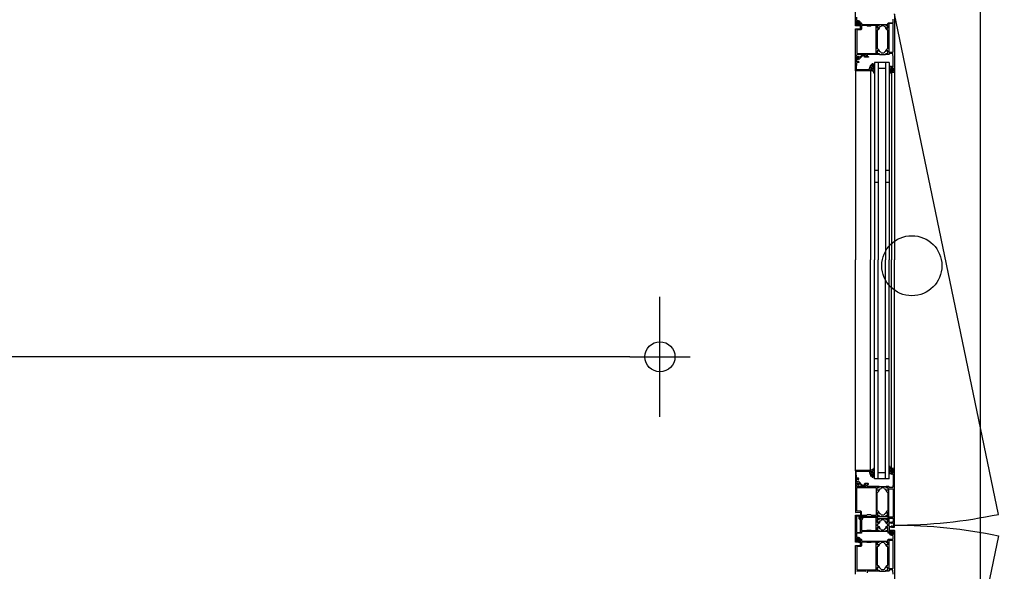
# Model space of a CAD drawing. Header units: millimetres. Extents: x -532 to 413144, y -532 to 654275.
# Tile 193 of 210: x 45735 to 47373, y 23323 to 24241. Entities that reach past the tile are written whole.
import ezdxf

# ---------------------------------------------------------------- set-up
doc = ezdxf.new("R2010")
doc.units = ezdxf.units.MM
doc.header["$LTSCALE"] = 100
for name, color, linetype in [('A--M1A--MAATVOERING--RESTO & KEUKEN', 12, 'Continuous'), ('A-0310-KOZIJN-BU', 7, 'Continuous'), ('A-0740-INRICHTING-SANITAIR', 7, 'Continuous'), ('BL313---_BUDEUR', 1, 'Continuous'), ('BL40----_AFWERKING', 1, 'Continuous')]:
    doc.layers.add(name, color=color, linetype=linetype)
doc.styles.add('PAScad_tekst', font='arial.ttf')
doc.styles.add('romans', font='romans.shx')
doc.dimstyles.new('romans', dxfattribs={"dimtxt": 1, "dimasz": 1, "dimexe": 0.5, "dimexo": 0.5, "dimgap": 1, "dimtad": 1, "dimdec": 0, "dimtxsty": 'romans', "dimblk": 'gbb_tod', "dimcen": 0, "dimse1": 1, "dimse2": 1, "dimclrd": 1, "dimclre": 1, "dimclrt": 2, "dimadec": 0, "dimazin": 0, "dimtfac": 1, "dimtdec": 0, "dimtmove": 2, "dimatfit": 2, "dimldrblk": 'gbb_tod', "dimfxl": 1, "dimarcsym": 0})

# ---------------------------------------------------------------- blocks, each defined once
blk = doc.blocks.new('gbb_tod')
at = {"color": 0}
for p, q in [((0, -2), (0, 2)), ((-1, 0), (1, 0))]:
    blk.add_line(p, q, dxfattribs=at)
blk.add_circle((0, 0), 0.5, dxfattribs=at)
blk = doc.blocks.new('*D617')
at = {"layer": 'A--M1A--MAATVOERING--RESTO & KEUKEN', "lineweight": -2, "transparency": 16777216}
blk.add_line((46750, 23680), (43690, 23680), dxfattribs=at)
at = {"layer": 'Defpoints', "color": 0, "transparency": 16777216}
for p in [(43640, 23680), (43640, 23680), (46800, 23680)]:
    blk.add_point(p, dxfattribs=at)
at = {"layer": 'A--M1A--MAATVOERING--RESTO & KEUKEN', "lineweight": -2, "transparency": 16777216, "xscale": 50, "yscale": 50, "zscale": 50, "rotation": 180}
blk.add_blockref('gbb_tod', (43640, 23680), dxfattribs=at)
at = {"layer": 'A--M1A--MAATVOERING--RESTO & KEUKEN', "lineweight": -2, "transparency": 16777216, "xscale": 50, "yscale": 50, "zscale": 50}
blk.add_blockref('gbb_tod', (46800, 23680), dxfattribs=at)
at = {"layer": 'A--M1A--MAATVOERING--RESTO & KEUKEN', "transparency": 16777216, "insert": (45220, 23806.6), "char_height": 150, "attachment_point": 5, "style": 'PAScad_tekst'}
blk.add_mtext('3160', dxfattribs=at)

msp = doc.modelspace()

# ---------------------------------------------------------------- linework, layer by layer
at = {"layer": 'A-0310-KOZIJN-BU'}
for p, q in [((47163, 23990), (47157, 23990)), ((47181, 23990), (47175, 23990)), ((47163, 23970), (47157, 23970)), ((47181, 23970), (47175, 23970)), ((47157, 23677), (47163, 23677)), ((47175, 23677), (47181, 23677)), ((47157, 23657), (47163, 23657)), ((47175, 23657), (47181, 23657))]:
    msp.add_line(p, q, dxfattribs=at)
at = {"layer": 'A-0310-KOZIJN-BU', "ltscale": 10}
for points in [[(47127, 24245.5), (47127, 24240.25), (47127.5, 24239.75), (47129.5, 24239.75), (47130, 24239.25), (47130, 24238), (47129.5, 24237.5), (47129, 24237.5), (47129, 24238.5), (47127.5, 24238.5), (47126.5, 24237.5), (47126.5, 24233.5), (47127.5, 24232.5), (47129, 24232.5), (47129, 24233.5), (47129.5, 24233.5), (47130, 24233), (47130, 24231.5), (47129.5, 24231), (47125.5, 24231), (47125, 24231.5), (47125, 24300)], [(47190, 24250.5), (47190, 24154), (47189.5, 24153), (47185.5, 24153), (47185, 24154), (47185, 24155), (47185.5, 24156), (47186, 24156), (47186, 24155), (47187.5, 24155), (47188.5, 24156), (47188.5, 24160), (47187.5, 24161), (47186, 24161), (47186, 24160), (47185.5, 24160), (47185, 24160), (47185, 24163), (47185.6875, 24164), (47186.1875, 24163), (47186.1875, 24163), (47186.6875, 24162), (47187.5, 24162), (47188, 24163), (47188, 24178), (47187.5625, 24184.5), (47186.5625, 24185), (47181.5, 24185), (47181, 24184.5), (47181, 24183.5), (47180.5, 24183), (47179, 24183), (47178.28125, 24183.5), (47178, 24183), (47176.09375, 24183), (47175.8125, 24183.5), (47175.8125, 24184.5), (47176.09375, 24185), (47178.5, 24185), (47179, 24185.5), (47179, 24185.5), (47179, 24189), (47178.28125, 24189.5), (47177.46875, 24189.5), (47175.9375, 24188.5), (47175.65625, 24188.5), (47175.5, 24189), (47175.625, 24189.5), (47175.875, 24190), (47176.1875, 24190.5), (47176.5625, 24191), (47177.03125, 24191.5), (47177.53125, 24192), (47178.09375, 24192.5), (47178.6875, 24192.5), (47179, 24193), (47179, 24223.5), (47178.6875, 24224), (47178.09375, 24224), (47177.53125, 24224.5), (47177.03125, 24225), (47176.5625, 24225.5), (47176.1875, 24226), (47175.875, 24226.5), (47175.625, 24227), (47175.5, 24227.5), (47175.65625, 24228), (47175.9375, 24228), (47177.46875, 24227), (47178.5625, 24227), (47179, 24227.5), (47179, 24231), (47178.5, 24231.5), (47176.09375, 24231.5), (47175.8125, 24232), (47175.8125, 24233), (47176.09375, 24233), (47178, 24233), (47178.71875, 24233), (47179, 24233), (47179, 24235), (47180, 24236), (47187.5, 24236), (47188, 24236.5), (47188, 24242)], [(47125, 24157), (47125, 23841.25)], [(47150, 24157), (47150, 23841.25)], [(47150.71875, 24161), (47150.46875, 24161), (47150.5625, 24161), (47151.03125, 24163), (47151.5625, 24164), (47152.0625, 24165), (47152.46875, 24167), (47152.8125, 24168), (47153.4375, 24168), (47153.96875, 24168), (47154.46875, 24168), (47154.9375, 24167), (47155.375, 24167), (47155.75, 24166), (47156.0625, 24166), (47156.34375, 24165), (47156.53125, 24165), (47156.6875, 24164), (47156.78125, 24164), (47156.8125, 24163), (47156.65625, 24162), (47156.40625, 24162), (47156, 24163), (47155.875, 24163), (47155.875, 24163), (47155.875, 24163), (47155.875, 24163), (47155.6875, 24164), (47155.4375, 24164), (47155.125, 24165), (47154.78125, 24165), (47154.34375, 24166), (47153.78125, 24166), (47153.5625, 24166), (47153.5625, 24163), (47154.65625, 24162), (47155.03125, 24162), (47156.40625, 24161), (47156.8125, 24159), (47156.6875, 24158), (47156.4375, 24158), (47156.0625, 24158), (47155.75, 24159), (47155.03125, 24160), (47153.84375, 24161), (47153.65625, 24161), (47153.5625, 24161), (47153.5625, 24158), (47155.15625, 24157), (47155.5, 24156), (47156.59375, 24155), (47156.8125, 24153), (47156.65625, 24152), (47156.3125, 24152), (47155.96875, 24152), (47155.8125, 24153), (47155, 24155), (47154.71875, 24155), (47153, 24156), (47150.625, 24156), (47150.15625, 24156), (47150.0625, 24157), (47150.46875, 24158), (47150.75, 24158), (47151.96875, 24158), (47152.25, 24159), (47152.25, 24161), (47151.96875, 24161), (47150.71875, 24161), (47150.46875, 24161), (47150.5625, 24161), (47151.03125, 24163), (47151.5625, 24164), (47152.0625, 24165)], [(47181, 24170), (47157, 24170)], [(47157, 24170), (47157, 23841.25)], [(47163, 24170), (47163, 23841.25)], [(47175, 24160), (47163, 24160)], [(47175, 24170), (47175, 23841.25)], [(47181, 24170), (47181, 23841.25)], [(47185, 24153), (47185, 23841.25)], [(47190, 24154), (47190, 23841.25)], [(47125, 23490.5), (47125, 23841.25)], [(47150, 23490.5), (47150, 23841.25)], [(47157, 23477), (47157, 23841.25)], [(47163, 23477), (47163, 23841.25)], [(47175, 23477), (47175, 23841.25)], [(47181, 23477), (47181, 23841.25)], [(47185, 23495), (47185, 23841.25)], [(47190, 23493.5), (47190, 23841.25)], [(47150.71875, 23487), (47150.46875, 23486.5), (47150.5625, 23486.5), (47151.03125, 23485), (47151.5625, 23484), (47152.0625, 23482.5), (47152.46875, 23481), (47152.8125, 23479.5), (47153.4375, 23479.5), (47153.96875, 23479.5), (47154.46875, 23480), (47154.9375, 23480.5), (47155.375, 23481), (47155.75, 23481.5), (47156.0625, 23482), (47156.34375, 23482.5), (47156.53125, 23483), (47156.6875, 23483.5), (47156.78125, 23484), (47156.8125, 23484.5), (47156.65625, 23485.5), (47156.40625, 23485.5), (47156, 23485), (47155.875, 23485), (47155.875, 23485), (47155.875, 23484.5), (47155.875, 23484.5), (47155.6875, 23484), (47155.4375, 23483.5), (47155.125, 23483), (47154.78125, 23482.5), (47154.34375, 23482), (47153.78125, 23482), (47153.5625, 23482), (47153.5625, 23484.5), (47154.6875, 23485.5), (47155.03125, 23485.5), (47156.40625, 23487), (47156.8125, 23489), (47156.6875, 23489.5), (47156.4375, 23490), (47156.0625, 23489.5), (47155.75, 23488.5), (47155.03125, 23487.5), (47153.84375, 23486.5), (47153.65625, 23487), (47153.5625, 23487), (47153.5625, 23490), (47155.15625, 23491), (47155.5, 23491.5), (47156.59375, 23493), (47156.8125, 23494.5), (47156.65625, 23495.5), (47156.3125, 23495.5), (47155.96875, 23495.5), (47155.84375, 23494.5), (47155, 23493), (47154.71875, 23493), (47153, 23492), (47150.625, 23491.5), (47150.15625, 23491.5), (47150.0625, 23491), (47150.46875, 23489.5), (47150.75, 23489.5), (47151.96875, 23489.5), (47152.25, 23489), (47152.25, 23487), (47151.96875, 23487), (47150.71875, 23487), (47150.46875, 23486.5), (47150.5625, 23486.5), (47151.03125, 23485), (47151.5625, 23484), (47152.0625, 23482.5)], [(47175, 23487), (47163, 23487)], [(47181, 23477), (47157, 23477)], [(47127.5, 23372.625), (47129, 23372.625), (47129, 23373.625), (47129.5, 23373.625), (47130, 23373.125), (47130, 23371.75), (47129.5, 23371.25), (47125.5, 23371.25), (47125, 23371.75), (47125, 23415.75), (47125.5, 23416.25), (47132.3125, 23416.25)], [(47132.1875, 23409.125), (47131.1875, 23410.125), (47131.1875, 23414.125), (47130.6875, 23414.625), (47127.3125, 23414.625), (47126.8125, 23414.125)], [(47126.8125, 23414.125), (47126.8125, 23388.375), (47127.3125, 23387.875)], [(47127.3125, 23387.875), (47133, 23387.875), (47133.5, 23388.375), (47133.5, 23408.625), (47133, 23409.125), (47132.1875, 23409.125)], [(47132.3125, 23416.25), (47132.8125, 23415.75), (47132.8125, 23411.25), (47133.3125, 23410.75)], [(47133.3125, 23410.75), (47134.8125, 23410.75), (47135.3125, 23411.25), (47135.3125, 23413.25), (47136.3125, 23414.25), (47161, 23414.25), (47161.5, 23413.75), (47161.5, 23410.75), (47162.21875, 23410.5)], [(47137.40625, 23412.625), (47136.90625, 23412.125), (47136.90625, 23410.125), (47136.15625, 23409.125), (47135.3125, 23408.625), (47135.3125, 23391.375), (47135.8125, 23390.875), (47143.59375, 23390.875), (47144.5, 23391.75), (47150.5, 23391.75), (47151.40625, 23390.875)], [(47151.40625, 23390.875), (47159.1875, 23390.875), (47159.6875, 23391.375), (47159.6875, 23412.125), (47159.1875, 23412.625), (47137.40625, 23412.625)], [(47164.40625, 23410.75), (47164.6875, 23410.4375), (47164.6875, 23409.4375), (47164.40625, 23409.125), (47162, 23409.125), (47161.5, 23408.625), (47161.5, 23404.75), (47162, 23404.25), (47162.6875, 23404.25)], [(47161.5, 23405.09375), (47161.5, 23408.625), (47162, 23409.125), (47164.40625, 23409.125)], [(47161.9375, 23404.40625), (47161.5, 23405.09375)], [(47164.90625, 23403.9375), (47163.90625, 23402.4375), (47163.21875, 23401.875), (47161.65625, 23401.09375)], [(47167.21875, 23407.0625), (47166.4375, 23406.34375), (47163.03125, 23404.40625), (47161.9375, 23404.40625)], [(47162.21875, 23410.5), (47162.5, 23410.75)], [(47162.5, 23410.75), (47164.40625, 23410.75)], [(47162.6875, 23404.25), (47165.09375, 23405.625), (47165.1875, 23405.625), (47165.21875, 23405.625), (47165.3125, 23405.5)], [(47164.40625, 23409.125), (47164.6875, 23409.4375), (47164.6875, 23410.25), (47165.1875, 23410.75), (47175.3125, 23410.75)], [(47165.3125, 23405.5), (47164.90625, 23403.9375)], [(47167.75, 23408), (47167.21875, 23407.0625)], [(47168.625, 23408.5), (47167.75, 23408)], [(47177.46875, 23404.40625), (47174.0625, 23406.34375), (47173.28125, 23407.0625), (47172.75, 23408), (47171.875, 23408.5), (47168.625, 23408.5)], [(47177.28125, 23398.125), (47178.84375, 23398.90625), (47179, 23399.25), (47179, 23400.75), (47178.84375, 23401.09375), (47177.28125, 23401.875), (47176.59375, 23402.4375), (47175.59375, 23403.9375), (47175.21875, 23405.46875), (47175.28125, 23405.625)], [(47175.3125, 23410.75), (47175.8125, 23410.25), (47175.8125, 23409.4375), (47175.8125, 23410.4375), (47176.09375, 23410.75), (47178, 23410.75), (47178.71875, 23410.5), (47179, 23410.75), (47180.3125, 23410.75), (47180.8125, 23410.25), (47180.8125, 23405.34375), (47181.3125, 23404.84375), (47184, 23404.84375), (47184.5, 23404.34375), (47184.5, 23403.84375), (47184, 23403.34375), (47181.3125, 23403.34375), (47180.8125, 23402.84375), (47180.8125, 23398.25), (47181.3125, 23397.75), (47184, 23397.75), (47184.5, 23397.25), (47184.5, 23396.75), (47184, 23396.25), (47182, 23396.25), (47181.5, 23395.75), (47181.5, 23386.75), (47181, 23386.25), (47180.1875, 23386.25), (47179.6875, 23386.75), (47179.6875, 23388.75), (47179.375, 23389.25), (47179, 23389.25), (47178.28125, 23389.5), (47178, 23389.25)], [(47175.40625, 23405.625), (47177.8125, 23404.25)], [(47177.8125, 23404.25), (47178.5, 23404.25), (47179, 23404.75), (47179, 23408.625), (47178.5, 23409.125), (47176.09375, 23409.125), (47175.8125, 23409.4375)], [(47175.8125, 23409.4375), (47176.09375, 23409.125), (47178.5, 23409.125), (47179, 23408.625), (47179, 23405.09375), (47178.28125, 23404.28125)], [(47178.28125, 23404.28125), (47177.46875, 23404.40625)], [(47135.3125, 23389.25), (47135.3125, 23386.75), (47134.8125, 23386.25), (47127.5, 23386.25), (47127, 23385.75), (47127, 23380.375), (47127.5, 23379.875), (47129.5, 23379.875), (47130, 23379.375), (47130, 23378.125), (47129.5, 23377.625), (47129, 23377.625), (47129, 23378.625), (47127.5, 23378.625), (47126.5, 23377.625)], [(47161.78125, 23389.5), (47161.5, 23389.25), (47148, 23389.25), (47147, 23389.25), (47135.3125, 23389.25)], [(47161.65625, 23401.09375), (47161.5, 23400.75), (47161.5, 23399.25), (47161.65625, 23398.90625)], [(47162, 23395.75), (47161.5, 23395.25), (47161.5, 23391.375), (47162, 23390.875), (47164.40625, 23390.875), (47162, 23390.875), (47161.5, 23391.375), (47161.5, 23394.90625)], [(47161.9375, 23395.59375), (47161.5, 23394.90625)], [(47161.65625, 23398.90625), (47163.21875, 23398.125), (47163.90625, 23397.5625)], [(47175.3125, 23389.25), (47165.1875, 23389.25), (47164.6875, 23389.75), (47164.6875, 23390.5625), (47164.40625, 23390.875), (47164.6875, 23390.5625), (47164.6875, 23389.5625), (47164.40625, 23389.25), (47162.5, 23389.25), (47161.78125, 23389.5)], [(47167.21875, 23392.9375), (47166.4375, 23393.65625), (47163.03125, 23395.59375), (47161.9375, 23395.59375)], [(47165.1875, 23394.375), (47165.09375, 23394.375), (47162.6875, 23395.75), (47162, 23395.75)], [(47163.90625, 23397.5625), (47164.90625, 23396.0625)], [(47164.90625, 23396.0625), (47165.28125, 23394.53125), (47165.28125, 23394.4375), (47165.1875, 23394.375)], [(47167.75, 23392), (47167.21875, 23392.9375)], [(47168.625, 23391.5), (47167.75, 23392)], [(47173.28125, 23392.9375), (47172.75, 23392), (47171.875, 23391.5), (47168.625, 23391.5)], [(47177.46875, 23395.59375), (47174.0625, 23393.65625), (47173.28125, 23392.9375)], [(47175.1875, 23394.5), (47175.59375, 23396.0625)], [(47175.34375, 23394.375), (47175.21875, 23394.4375), (47175.1875, 23394.5)], [(47175.3125, 23389.25), (47175.8125, 23389.75), (47175.8125, 23390.5625), (47176.09375, 23390.875), (47178.5, 23390.875), (47179, 23391.375), (47179, 23394.90625), (47178.28125, 23395.71875)], [(47175.8125, 23389.5625), (47175.8125, 23390.5625), (47176.09375, 23390.875), (47178.5, 23390.875), (47179, 23391.375), (47179, 23395.25), (47178.5, 23395.75), (47177.8125, 23395.75), (47175.40625, 23394.375)], [(47188, 23318.5), (47187.5625, 23324.5), (47186.5625, 23325.5), (47181.5, 23325.5), (47181, 23325), (47181, 23324), (47180.5, 23323.5), (47179, 23323.5), (47178.28125, 23323.5), (47178, 23323.5), (47176.09375, 23323.5), (47175.8125, 23323.5), (47175.8125, 23325), (47176.09375, 23325), (47178.5, 23325), (47179, 23325.5), (47179, 23325.5), (47179, 23329), (47178.28125, 23330), (47177.46875, 23330), (47175.9375, 23329), (47175.65625, 23329), (47175.5, 23329), (47175.625, 23330), (47175.875, 23330.5), (47176.1875, 23331), (47176.59375, 23331.5), (47177.03125, 23332), (47177.53125, 23332.5), (47178.09375, 23332.5), (47178.6875, 23333), (47179, 23333.5), (47179, 23363.5), (47178.6875, 23364), (47178.09375, 23364.25), (47177.53125, 23364.5), (47177.03125, 23365), (47176.59375, 23365.5), (47176.1875, 23366), (47175.875, 23366.5), (47175.625, 23367), (47175.5, 23367.75), (47175.65625, 23368), (47175.9375, 23368), (47177.46875, 23367), (47178.5625, 23367), (47179, 23367.75), (47179, 23371.25), (47178.5, 23371.75), (47176.09375, 23371.75), (47175.8125, 23372), (47175.8125, 23373), (47176.09375, 23373.25), (47178, 23373.25), (47178.71875, 23373.125), (47179, 23373.25), (47179, 23375.25), (47180, 23376.25), (47187.5, 23376.25), (47188, 23376.75), (47188, 23382.25), (47187.5, 23382.75), (47185.5, 23382.75), (47185, 23383.25), (47185, 23384.5), (47185.5, 23385), (47186, 23385), (47186, 23384), (47187.5, 23384), (47188.5, 23385), (47188.5, 23389), (47187.5, 23390), (47186, 23390), (47186, 23389), (47185.5, 23389), (47185, 23389.5), (47185, 23390.75), (47185.5, 23391.25), (47189.5, 23391.25), (47190, 23390.75), (47190, 23294)], [(47175.59375, 23396.0625), (47176.59375, 23397.5625), (47177.28125, 23398.125)], [(47178, 23389.25), (47176.09375, 23389.25), (47175.8125, 23389.5625)], [(47178.28125, 23395.71875), (47177.46875, 23395.59375)], [(47125, 23318.5), (47125, 23365.75), (47125.5, 23366.25), (47133, 23366.25), (47133.5, 23366.75), (47133.5, 23375.75), (47134, 23376.25), (47134.8125, 23376.25), (47135.3125, 23375.75), (47135.3125, 23373.25), (47147, 23373.25), (47148, 23373.25), (47161.5, 23373.25), (47162.21875, 23373.125), (47162.5, 23373.25), (47164.40625, 23373.25), (47164.6875, 23373), (47164.6875, 23372), (47164.40625, 23371.75), (47162, 23371.75), (47161.5, 23371.25), (47161.5, 23371.25), (47161.5, 23367.75), (47162.21875, 23367), (47163.03125, 23367), (47164.5625, 23368), (47164.84375, 23368), (47165, 23367.75), (47164.875, 23367), (47164.625, 23366.5), (47164.3125, 23366), (47163.9375, 23365.5), (47163.46875, 23365), (47162.96875, 23364.5), (47162.40625, 23364.25), (47161.8125, 23364), (47161.5, 23363.5), (47161.5, 23333.5), (47161.8125, 23333), (47162.40625, 23332.5), (47162.96875, 23332.5), (47163.46875, 23332), (47163.9375, 23331.5), (47164.3125, 23331), (47164.625, 23330.5), (47164.875, 23330), (47165, 23329), (47164.84375, 23329), (47164.5625, 23329), (47163.03125, 23330), (47161.9375, 23330), (47161.5, 23329), (47161.5, 23325.5), (47162, 23325), (47164.40625, 23325), (47164.6875, 23325), (47164.6875, 23323.5), (47164.40625, 23323.5), (47162.5, 23323.5), (47161.78125, 23323.5), (47161.5, 23323.5), (47145.1875, 23323.5), (47144.6875, 23323.5), (47144.6875, 23320.5)], [(47126.5, 23377.625), (47126.5, 23373.625), (47127.5, 23372.625)], [(47143, 23322.5), (47142, 23323.5), (47135, 23323.5), (47134, 23323.5), (47128, 23323.5), (47127, 23322.5)]]:
    msp.add_lwpolyline(points, dxfattribs=at)
for points in [[(47130, 24239), (47130, 24237.25), (47129.9375, 24237.25), (47129.8125, 24237.25), (47128.875, 24237.25), (47128.375, 24237.5), (47127.625, 24237), (47127.53125, 24237), (47127.53125, 24234), (47127.625, 24234), (47128.34375, 24233.5), (47128.59375, 24233.5), (47128.84375, 24234), (47129.8125, 24234), (47129.96875, 24234), (47130, 24233.5), (47130, 24231.5), (47130.09375, 24231.5), (47130.21875, 24231.5), (47131.21875, 24231.5), (47132.3125, 24231.5), (47132.6875, 24232.5), (47132.96875, 24233), (47133.1875, 24233.5), (47133.3125, 24234), (47133.375, 24235), (47133.34375, 24235.5), (47133.21875, 24236.25), (47133.03125, 24236.75), (47132.78125, 24237.5), (47132.4375, 24238), (47132.03125, 24238.75), (47131.5, 24238.75), (47131.375, 24238.75), (47131.375, 24238.25), (47131.75, 24237.75), (47132.0625, 24237), (47132.28125, 24236.5), (47132.4375, 24236), (47132.53125, 24235.5), (47132.5625, 24235), (47132.53125, 24234.5), (47132.40625, 24234), (47132.21875, 24233), (47131.96875, 24232.5), (47131.5625, 24232), (47131.375, 24232), (47131.125, 24232.5), (47131.25, 24233.5), (47130.5, 24238.5)], [(47161.5, 24183), (47145.1875, 24183), (47144.6875, 24182.5), (47144.6875, 24180.5), (47145.1875, 24180), (47146.1875, 24180), (47146.6875, 24179.5), (47146.6875, 24179), (47146.1875, 24178.5), (47140.5, 24178.5), (47139.5, 24179.5), (47139.5, 24180), (47142, 24180), (47143, 24181), (47143, 24182), (47142, 24183), (47135, 24183), (47134, 24183), (47128, 24183), (47127, 24182), (47127, 24181), (47128, 24180), (47129.5, 24180), (47129.5, 24179.5), (47128.40625, 24178), (47125, 24178), (47125, 24225.5), (47125.5, 24226), (47133, 24226), (47133.5, 24226.5), (47133.5, 24235.5), (47134, 24236), (47134.8125, 24236), (47135.3125, 24235.5), (47135.3125, 24233), (47147, 24233), (47148, 24233), (47161.5, 24233), (47162.21875, 24233), (47162.5, 24233), (47164.40625, 24233), (47164.6875, 24233), (47164.6875, 24232), (47164.40625, 24231.5), (47162, 24231.5), (47161.5, 24231), (47161.5, 24231), (47161.5, 24227.5), (47162.21875, 24227), (47163.03125, 24227), (47164.5625, 24228), (47164.84375, 24228), (47165, 24227.5), (47164.875, 24227), (47164.625, 24226.5), (47164.3125, 24226), (47163.90625, 24225.5), (47163.46875, 24225), (47162.96875, 24224.5), (47162.40625, 24224), (47161.8125, 24224), (47161.5, 24223.5), (47161.5, 24193), (47161.8125, 24192.5), (47162.40625, 24192.5), (47162.96875, 24192), (47163.46875, 24191.5), (47163.90625, 24191), (47164.3125, 24190.5), (47164.625, 24190), (47164.875, 24189.5), (47165, 24189), (47164.84375, 24188.5), (47164.5625, 24188.5), (47163.03125, 24189.5), (47161.9375, 24189.5), (47161.5, 24189), (47161.5, 24185.5), (47162, 24185), (47164.40625, 24185), (47164.6875, 24184.5), (47164.6875, 24183.5), (47164.40625, 24183), (47162.5, 24183), (47161.78125, 24183.5)], [(47159.6875, 24185.5), (47159.6875, 24231), (47159.1875, 24231.5), (47151.1875, 24231.5), (47150.5, 24230.5), (47144.5, 24230.5), (47143.8125, 24231.5), (47135.8125, 24231.5), (47135.3125, 24231), (47135.3125, 24225.5), (47134.3125, 24224.5), (47127.6875, 24224.5), (47127.1875, 24224), (47127.1875, 24185.5), (47127.6875, 24185), (47159.1875, 24185)], [(47128.21875, 24236), (47128.71875, 24236.25), (47129.6875, 24236), (47130, 24235.5), (47129.875, 24235), (47129.53125, 24234.5), (47128.71875, 24234.5), (47128.21875, 24235)], [(47175.3125, 24233), (47175.8125, 24232.5), (47175.8125, 24232), (47176.09375, 24231.5), (47178.5, 24231.5), (47179, 24231), (47179, 24227.5), (47178.28125, 24227), (47177.46875, 24227), (47174.0625, 24229), (47173.28125, 24229.5), (47172.75, 24230.5), (47171.875, 24231), (47168.625, 24231), (47167.75, 24230.5), (47167.21875, 24229.5), (47166.4375, 24229), (47163.03125, 24227), (47161.9375, 24227), (47161.5, 24227.5), (47161.5, 24231), (47162, 24231.5), (47164.40625, 24231.5), (47164.6875, 24232), (47164.6875, 24232.5), (47165.1875, 24233)], [(47188, 24234), (47187.5, 24234.5), (47181.3125, 24234.5), (47180.8125, 24234), (47180.8125, 24187.5), (47181.3125, 24187), (47187.5, 24187), (47188, 24187.5)], [(47175.3125, 24183), (47175.8125, 24183.5), (47175.8125, 24184.5), (47176.09375, 24185), (47178.5, 24185), (47179, 24185.5), (47179, 24189), (47178.28125, 24189.5), (47177.46875, 24189.5), (47174.0625, 24187.5), (47173.28125, 24187), (47172.75, 24186), (47171.875, 24185.5), (47168.625, 24185.5), (47167.75, 24186), (47167.21875, 24187), (47166.4375, 24187.5), (47163.03125, 24189.5), (47161.9375, 24189.5), (47161.5, 24189), (47161.5, 24185.5), (47162, 24185), (47164.40625, 24185), (47164.6875, 24184.5), (47164.6875, 24183.5), (47165.1875, 24183)], [(47125, 24173), (47125, 24177.5), (47126, 24177.5), (47126, 24177.5), (47126.375, 24177), (47129, 24176.5), (47130, 24176.5), (47130.25, 24177.5), (47130, 24180.5), (47130.125, 24180.5), (47131.03125, 24180.5), (47131.53125, 24180), (47131.625, 24178.5), (47131.96875, 24178.5), (47132.46875, 24178.5), (47135.46875, 24181.5), (47135.5, 24181.5), (47135.03125, 24182), (47135.125, 24182), (47138.40625, 24182), (47139.1875, 24182), (47140.21875, 24182), (47140.40625, 24182), (47140.5, 24181.5), (47140.40625, 24181.5), (47140.21875, 24181.5), (47138.28125, 24181.5), (47137.78125, 24181.5), (47137.28125, 24181), (47136.875, 24181), (47136.5, 24180.5), (47131.03125, 24175), (47129.5625, 24174.5), (47127.625, 24175.5), (47127.125, 24175), (47127, 24175), (47127, 24171), (47127.5, 24171), (47129.90625, 24171), (47129.90625, 24172), (47130.53125, 24171), (47131, 24170), (47130.3125, 24170), (47127.46875, 24170), (47126.96875, 24169), (47126.5625, 24160), (47126.96875, 24158), (47128.0625, 24158), (47148, 24158), (47148.5, 24158), (47148.5, 24160), (47148.53125, 24160), (47150.71875, 24166), (47151.5, 24166), (47152, 24166), (47151.96875, 24166), (47150.28125, 24161), (47150.25, 24161), (47150.75, 24160), (47151.5, 24160), (47152, 24160), (47152, 24159), (47151.5, 24158), (47150.5, 24158), (47150, 24158), (47150, 24157), (47149.5, 24156), (47125.5, 24156), (47125, 24157)], [(47184.15625, 24153), (47185.1875, 24153), (47185.59375, 24153), (47184.6875, 24153), (47184.6875, 24155), (47184.21875, 24155), (47184.21875, 24156), (47184.6875, 24156), (47186, 24156), (47186.3125, 24156), (47186.3125, 24156), (47186.53125, 24155), (47186.8125, 24156), (47187.84375, 24157), (47188, 24157), (47188, 24159), (47187.84375, 24159), (47186.8125, 24160), (47186.625, 24160), (47186.375, 24160), (47186.21875, 24159), (47186, 24159), (47184.6875, 24159), (47184.21875, 24160), (47184.21875, 24160), (47184.6875, 24160), (47184.6875, 24162), (47184.40625, 24163), (47182.40625, 24163), (47181.40625, 24162), (47181.1875, 24162), (47181.40625, 24161), (47182.1875, 24161), (47182.40625, 24161), (47182.1875, 24160), (47181.40625, 24160), (47181.1875, 24160), (47181.40625, 24159), (47182.1875, 24159), (47182.40625, 24159), (47182.1875, 24158), (47181.40625, 24158), (47181.1875, 24158), (47181.40625, 24157), (47182.1875, 24157), (47182.40625, 24157), (47182.1875, 24156), (47181.40625, 24156), (47181.1875, 24156), (47181.46875, 24155), (47182.3125, 24155), (47182.8125, 24155), (47181.6875, 24154), (47181.1875, 24152), (47181.1875, 24150), (47181.625, 24149), (47181.84375, 24149), (47182.0625, 24150), (47182.15625, 24151), (47182.28125, 24151), (47183.65625, 24153)], [(47183.90625, 24158), (47184.40625, 24159), (47186.3125, 24159), (47186.8125, 24158), (47186.8125, 24157), (47186.3125, 24157), (47184.40625, 24157), (47183.90625, 24157)], [(47125, 23474), (47125, 23469.5), (47126, 23469.5), (47126, 23469.5), (47126.375, 23470.5), (47129, 23470.5), (47130, 23470.5), (47130.25, 23470), (47130, 23467), (47130.125, 23467), (47131.03125, 23467), (47131.53125, 23467.5), (47131.625, 23468.5), (47131.96875, 23469), (47132.46875, 23469), (47135.46875, 23466), (47135.5, 23465.5), (47135.03125, 23465), (47135.125, 23465), (47138.40625, 23465), (47139.1875, 23465.5), (47140.21875, 23465.5), (47140.4375, 23465.5), (47140.5, 23465.5), (47140.4375, 23466), (47140.21875, 23466), (47138.28125, 23466), (47137.78125, 23466), (47137.28125, 23466), (47136.875, 23466.5), (47136.5, 23466.5), (47131.03125, 23472.5), (47129.5625, 23473), (47127.625, 23472), (47127.125, 23472.5), (47127, 23472.5), (47127, 23476), (47127.5, 23476.5), (47129.90625, 23476.5), (47129.90625, 23476), (47130.53125, 23476.5), (47131, 23477), (47130.3125, 23478), (47127.46875, 23478), (47126.96875, 23478.5), (47126.5625, 23488), (47126.96875, 23489.5), (47128.0625, 23489.5), (47148, 23489.5), (47148.5, 23489), (47148.5, 23487.5), (47148.53125, 23487.5), (47150.71875, 23481.5), (47151.5, 23481), (47152, 23481.5), (47151.96875, 23482), (47150.28125, 23486.5), (47150.25, 23487), (47150.75, 23487), (47151.5, 23487), (47152, 23487.5), (47152, 23488.5), (47151.5, 23489), (47150.5, 23489), (47150, 23489.5), (47150, 23490.5), (47149.5, 23491), (47125.5, 23491), (47125, 23490.5)], [(47178.71875, 23414.4375), (47179, 23414.25), (47179, 23412.25), (47180, 23411.25), (47187.5, 23411.25), (47188, 23410.75), (47188, 23405.34375), (47187.5, 23404.84375), (47185.5, 23404.84375), (47185, 23404.34375), (47185, 23403.0625), (47185.5, 23402.5625), (47186, 23402.5625), (47186, 23403.5625), (47187.5, 23403.5625), (47188.5, 23402.5625), (47188.5, 23398.5625), (47187.5, 23397.5625), (47186, 23397.5625), (47186, 23398.5625), (47185.5, 23398.5625), (47185, 23398.0625), (47185, 23396.75), (47185.5, 23396.25), (47189.5, 23396.25), (47190, 23396.75), (47190, 23494), (47189.5, 23494.5), (47185.5, 23494), (47185, 23493.5), (47185, 23492.5), (47185.5, 23492), (47186, 23492), (47186, 23493), (47187.5, 23493), (47188.5, 23492), (47188.5, 23488), (47187.5, 23487), (47186, 23487), (47186, 23488), (47185.5, 23488), (47185, 23487.5), (47185, 23484.5), (47185.6875, 23484), (47186.1875, 23484.5), (47186.1875, 23485), (47186.6875, 23485.5), (47187.5, 23485.5), (47188, 23485), (47188, 23469), (47187.5625, 23463), (47186.5625, 23462.25), (47181.5, 23462.25), (47181, 23462.75), (47181, 23463.75), (47180.5, 23464), (47179, 23464), (47178.28125, 23464), (47178, 23464), (47176.09375, 23464), (47175.8125, 23463.75), (47175.8125, 23462.75), (47176.09375, 23462.5), (47178.5, 23462.5), (47179, 23462), (47179, 23462), (47179, 23458.5), (47178.28125, 23457.75), (47177.46875, 23457.75), (47175.9375, 23458.75), (47175.65625, 23458.75), (47175.5, 23458.5), (47175.625, 23457.75), (47175.875, 23457.25), (47176.1875, 23456.75), (47176.59375, 23456.25), (47177.03125, 23455.75), (47177.53125, 23455.25), (47178.09375, 23455), (47178.6875, 23454.75), (47179, 23454.25), (47179, 23424), (47178.6875, 23423.625), (47178.09375, 23423.375), (47177.53125, 23423), (47177.03125, 23422.625), (47176.59375, 23422.125), (47176.1875, 23421.625), (47175.875, 23421), (47175.625, 23420.5), (47175.5, 23419.875), (47175.65625, 23419.625), (47175.9375, 23419.625), (47177.46875, 23420.5), (47178.5625, 23420.5), (47179, 23419.875), (47179, 23416.25), (47178.5, 23415.8125), (47176.09375, 23415.8125), (47175.8125, 23415.5), (47175.8125, 23414.5), (47176.09375, 23414.25), (47178, 23414.25)], [(47184.15625, 23495), (47185.1875, 23495), (47185.59375, 23494.5), (47184.6875, 23494.5), (47184.6875, 23492.5), (47184.21875, 23492.5), (47184.21875, 23492), (47184.6875, 23491.5), (47186, 23491.5), (47186.3125, 23492), (47186.3125, 23492), (47186.53125, 23492.5), (47186.8125, 23492), (47187.84375, 23491), (47188, 23491), (47188, 23489), (47187.84375, 23489), (47186.8125, 23488), (47186.625, 23487.5), (47186.375, 23488), (47186.21875, 23488.5), (47186, 23488.5), (47184.6875, 23488.5), (47184.21875, 23488), (47184.21875, 23487.5), (47184.6875, 23487.5), (47184.6875, 23485.5), (47184.40625, 23485), (47182.40625, 23485), (47181.40625, 23485.5), (47181.1875, 23486), (47181.40625, 23486.5), (47182.1875, 23486.5), (47182.40625, 23487), (47182.1875, 23487.5), (47181.40625, 23487.5), (47181.1875, 23488), (47181.40625, 23488.5), (47182.1875, 23488.5), (47182.40625, 23489), (47182.1875, 23489.5), (47181.40625, 23489.5), (47181.1875, 23490), (47181.40625, 23490.5), (47182.1875, 23490.5), (47182.40625, 23491), (47182.1875, 23491.5), (47181.40625, 23491.5), (47181.1875, 23492), (47181.46875, 23492.5), (47182.3125, 23492.5), (47182.8125, 23493), (47181.6875, 23494), (47181.1875, 23495.5), (47181.1875, 23498), (47181.625, 23498.5), (47181.84375, 23498.5), (47182.0625, 23498), (47182.15625, 23497), (47182.28125, 23496.5), (47183.65625, 23495)], [(47183.90625, 23489.5), (47184.40625, 23489), (47186.3125, 23489), (47186.8125, 23489.5), (47186.8125, 23490.5), (47186.3125, 23491), (47184.40625, 23491), (47183.90625, 23490.5)], [(47161.5, 23464), (47145.1875, 23464), (47144.6875, 23464.5), (47144.6875, 23467), (47145.1875, 23467.5), (47146.1875, 23467.5), (47146.6875, 23468), (47146.6875, 23468.5), (47146.1875, 23469), (47140.5, 23469), (47139.5, 23468), (47139.5, 23467.5), (47142, 23467.5), (47143, 23466.5), (47143, 23465), (47142, 23464), (47135, 23464), (47134, 23464), (47128, 23464), (47127, 23465), (47127, 23466.5), (47128, 23467.5), (47129.5, 23467.5), (47129.5, 23468), (47128.40625, 23469), (47125, 23469), (47125, 23421.625), (47125.5, 23421.125), (47133, 23421.25), (47133.5, 23420.75), (47133.5, 23411.75), (47134, 23411.25), (47134.8125, 23411.25), (47135.3125, 23411.75), (47135.3125, 23414.25), (47147, 23414.25), (47148, 23414.25), (47161.5, 23414.25), (47162.21875, 23414.4375), (47162.5, 23414.25), (47164.40625, 23414.25), (47164.6875, 23414.5), (47164.6875, 23415.5), (47164.40625, 23415.8125), (47162, 23415.8125), (47161.5, 23416.25), (47161.5, 23416.25), (47161.5, 23419.875), (47162.21875, 23420.625), (47163.03125, 23420.5), (47164.5625, 23419.625), (47164.84375, 23419.625), (47165, 23419.875), (47164.875, 23420.5), (47164.625, 23421), (47164.3125, 23421.625), (47163.9375, 23422.125), (47163.46875, 23422.625), (47162.96875, 23423), (47162.40625, 23423.375), (47161.8125, 23423.625), (47161.5, 23424), (47161.5, 23454.25), (47161.8125, 23454.75), (47162.40625, 23455), (47162.96875, 23455.25), (47163.46875, 23455.75), (47163.9375, 23456.25), (47164.3125, 23456.75), (47164.625, 23457.25), (47164.875, 23457.75), (47165, 23458.5), (47164.84375, 23458.75), (47164.5625, 23458.75), (47163.03125, 23457.75), (47161.9375, 23457.75), (47161.5, 23458.5), (47161.5, 23462), (47162, 23462.5), (47164.40625, 23462.5), (47164.6875, 23462.75), (47164.6875, 23463.75), (47164.40625, 23464), (47162.5, 23464), (47161.78125, 23464)], [(47159.6875, 23461.75), (47159.6875, 23416.5), (47159.1875, 23416), (47151.1875, 23416), (47150.5, 23416.75), (47144.5, 23416.75), (47143.8125, 23416), (47135.8125, 23416), (47135.3125, 23416.5), (47135.3125, 23422), (47134.3125, 23423), (47127.6875, 23423), (47127.1875, 23423.5), (47127.1875, 23461.75), (47127.6875, 23462.25), (47159.1875, 23462.25)], [(47175.3125, 23464), (47175.8125, 23463.75), (47175.8125, 23462.75), (47176.09375, 23462.5), (47178.5, 23462.5), (47179, 23462), (47179, 23458.5), (47178.28125, 23457.75), (47177.46875, 23457.75), (47174.0625, 23459.75), (47173.28125, 23460.5), (47172.75, 23461.5), (47171.875, 23462), (47168.625, 23462), (47167.75, 23461.5), (47167.21875, 23460.5), (47166.4375, 23459.75), (47163.03125, 23457.75), (47161.9375, 23457.75), (47161.5, 23458.5), (47161.5, 23462), (47162, 23462.5), (47164.40625, 23462.5), (47164.6875, 23462.75), (47164.6875, 23463.75), (47165.1875, 23464)], [(47188, 23413.5), (47187.5, 23413), (47181.3125, 23413), (47180.8125, 23413.5), (47180.8125, 23459.75), (47181.3125, 23460.25), (47187.5, 23460.25), (47188, 23459.75)], [(47175.3125, 23414.25), (47175.8125, 23414.75), (47175.8125, 23415.5), (47176.09375, 23415.8125), (47178.5, 23415.8125), (47179, 23416.25), (47179, 23419.875), (47178.28125, 23420.625), (47177.46875, 23420.5), (47174.0625, 23418.625), (47173.28125, 23417.875), (47172.75, 23416.875), (47171.875, 23416.375), (47168.625, 23416.375), (47167.75, 23416.875), (47167.21875, 23417.875), (47166.4375, 23418.625), (47163.03125, 23420.5), (47161.9375, 23420.5), (47161.5, 23419.875), (47161.5, 23416.25), (47162, 23415.8125), (47164.40625, 23415.8125), (47164.6875, 23415.5), (47164.6875, 23414.75), (47165.1875, 23414.25)], [(47185, 23383.5), (47185, 23385.0625), (47185.0625, 23385.25), (47185.1875, 23385.25), (47186.125, 23385.25), (47186.625, 23384.9375), (47187.375, 23385.3125), (47187.46875, 23385.4375), (47187.46875, 23388.5), (47187.375, 23388.625), (47186.65625, 23389.0625), (47186.40625, 23389.0625), (47186.15625, 23388.6875), (47185.1875, 23388.6875), (47185.03125, 23388.75), (47185, 23388.875), (47185, 23391), (47184.90625, 23391.1875), (47184.78125, 23391.1875), (47183.78125, 23391.1875), (47182.6875, 23390.8125), (47182.3125, 23390.25), (47182.03125, 23389.625), (47181.8125, 23388.9375), (47181.6875, 23388.25), (47181.625, 23387.5625), (47181.65625, 23386.875), (47181.78125, 23386.25), (47181.96875, 23385.5625), (47182.21875, 23384.9375), (47182.5625, 23384.3125), (47182.96875, 23383.75), (47183.5, 23383.625), (47183.625, 23383.75), (47183.625, 23384.25), (47183.25, 23384.75), (47182.9375, 23385.25), (47182.71875, 23385.8125), (47182.5625, 23386.375), (47182.46875, 23387), (47182.4375, 23387.5625), (47182.46875, 23388.1875), (47182.59375, 23388.75), (47182.78125, 23389.3125), (47183.03125, 23389.875), (47183.4375, 23390.3125), (47183.625, 23390.25), (47183.875, 23389.875), (47183.75, 23388.875), (47184.5, 23383.875)], [(47186.78125, 23386.5625), (47186.28125, 23386.0625), (47185.3125, 23386.4375), (47185, 23387.25), (47185.125, 23387.75), (47185.46875, 23387.875), (47186.28125, 23387.875), (47186.78125, 23387.375)], [(47159.6875, 23326), (47159.6875, 23371), (47159.1875, 23371.5), (47151.1875, 23371.5), (47150.5, 23370.75), (47144.5, 23370.75), (47143.8125, 23371.5), (47135.8125, 23371.5), (47135.3125, 23371), (47135.3125, 23365.5), (47134.3125, 23364.5), (47127.6875, 23364.5), (47127.1875, 23364), (47127.1875, 23326), (47127.6875, 23325.5), (47159.1875, 23325.5)], [(47130, 23379.125), (47130, 23377.5), (47129.9375, 23377.375), (47129.8125, 23377.375), (47128.875, 23377.375), (47128.375, 23377.625), (47127.625, 23377.25), (47127.53125, 23377.125), (47127.53125, 23374.125), (47127.625, 23374), (47128.34375, 23373.5), (47128.59375, 23373.5), (47128.84375, 23373.875), (47129.8125, 23373.875), (47129.96875, 23373.875), (47130, 23373.75), (47130, 23371.625), (47130.09375, 23371.375), (47130.21875, 23371.375), (47131.21875, 23371.375), (47132.3125, 23371.75), (47132.6875, 23372.375), (47132.96875, 23373), (47133.1875, 23373.625), (47133.3125, 23374.25), (47133.375, 23375), (47133.34375, 23375.75), (47133.21875, 23376.375), (47133.03125, 23377), (47132.78125, 23377.625), (47132.4375, 23378.25), (47132.03125, 23378.875), (47131.5, 23379), (47131.375, 23378.875), (47131.375, 23378.375), (47131.75, 23377.875), (47132.0625, 23377.25), (47132.28125, 23376.75), (47132.4375, 23376.25), (47132.53125, 23375.625), (47132.5625, 23375), (47132.53125, 23374.375), (47132.40625, 23373.875), (47132.21875, 23373.25), (47131.96875, 23372.75), (47131.5625, 23372.25), (47131.375, 23372.25), (47131.125, 23372.75), (47131.25, 23373.75), (47130.5, 23378.75)], [(47128.21875, 23376), (47128.71875, 23376.5), (47129.6875, 23376.125), (47130, 23375.375), (47129.875, 23374.875), (47129.53125, 23374.75), (47128.71875, 23374.75), (47128.21875, 23375.25)], [(47175.3125, 23373.25), (47175.8125, 23372.75), (47175.8125, 23372), (47176.09375, 23371.75), (47178.5, 23371.75), (47179, 23371.25), (47179, 23367.75), (47178.28125, 23367), (47177.46875, 23367), (47174.0625, 23368.875), (47173.28125, 23369.625), (47172.75, 23370.625), (47171.875, 23371.125), (47168.625, 23371.125), (47167.75, 23370.625), (47167.21875, 23369.625), (47166.4375, 23368.875), (47163.03125, 23367), (47161.9375, 23367), (47161.5, 23367.75), (47161.5, 23371.25), (47162, 23371.75), (47164.40625, 23371.75), (47164.6875, 23372), (47164.6875, 23372.75), (47165.1875, 23373.25)], [(47188, 23374), (47187.5, 23374.5), (47181.3125, 23374.5), (47180.8125, 23374), (47180.8125, 23328), (47181.3125, 23327.5), (47187.5, 23327.5), (47188, 23328)], [(47175.3125, 23323.5), (47175.8125, 23324), (47175.8125, 23325), (47176.09375, 23325), (47178.5, 23325), (47179, 23325.5), (47179, 23329), (47178.28125, 23330), (47177.46875, 23330), (47174.0625, 23328), (47173.28125, 23327), (47172.75, 23326), (47171.875, 23325.5), (47168.625, 23325.5), (47167.75, 23326), (47167.21875, 23327), (47166.4375, 23328), (47163.03125, 23330), (47161.9375, 23330), (47161.5, 23329), (47161.5, 23325.5), (47162, 23325), (47164.40625, 23325), (47164.6875, 23325), (47164.6875, 23324), (47165.1875, 23323.5)]]:
    msp.add_lwpolyline(points, close=True, dxfattribs=at)
at = {"layer": 'A-0310-KOZIJN-BU'}
for p in [(47175.28125, 23405.625), (47175.34375, 23405.625), (47175.40625, 23394.375)]:
    msp.add_point(p, dxfattribs=at)
at = {"layer": 'A-0740-INRICHTING-SANITAIR', "ltscale": 10}
msp.add_lwpolyline([(47332.375, 25332.375), (47332.375, 20332.375), (49732.375, 20332.375), (49732.375, 25332.375)], close=True, dxfattribs=at)
at = {"layer": 'BL313---_BUDEUR', "ltscale": 10}
for points in [[(47190, 23400, 0.0512562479), (47363.09375, 23417.78125), (47190, 24251)], [(47190, 23400, -0.0512562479), (47363.09375, 23382.21875), (47190, 22549)]]:
    msp.add_lwpolyline(points, format="xyb", dxfattribs=at)
at = {"layer": 'BL40----_AFWERKING'}
msp.add_circle((47219, 23831.625), 50, dxfattribs=at)

# ---------------------------------------------------------------- dimensions: what is measured, and where the dimension line sits
at = {"layer": 'A--M1A--MAATVOERING--RESTO & KEUKEN'}
dim = msp.add_linear_dim(base=(43640, 23680), p1=(46800, 23680), p2=(43640, 23680), angle=180, dimstyle='romans', override={"dimscale": 50, "dimtxt": 3, "dimtxsty": 'PAScad_tekst', "dimclrd": 256, "dimclre": 256, "dimclrt": 256}, dxfattribs=at)
dim.commit()
dim.dimension.update_dxf_attribs({"geometry": '*D617', "text_midpoint": (45220, 23806.63711)})

doc.saveas('drawing.dxf')
